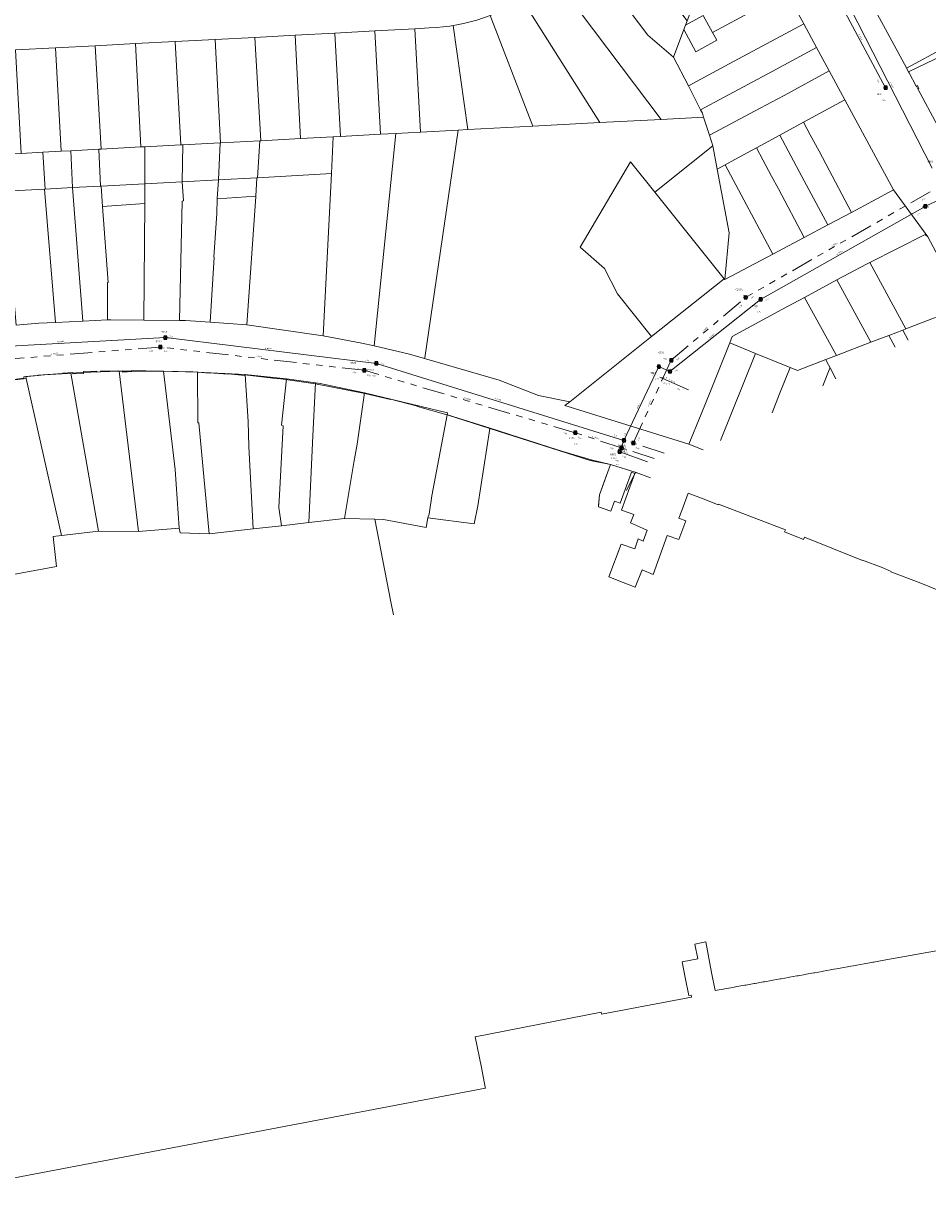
# Model space of a CAD drawing. Header units: metres. Extents: x 163628 to 167855, y 402678 to 405435.
# Tile 152 of 256: x 164944 to 165188, y 402874 to 403191. Entities that reach past the tile are written whole.
import ezdxf

# ---------------------------------------------------------------- set-up
doc = ezdxf.new("R2010")
doc.units = ezdxf.units.M
doc.linetypes.add('X-CA190022.004-UO-WHM_Riolering gemeente_NLCS_v0.2$0$RI-GWA', pattern=[18.45, 6, -1.8, 1.75, -1.8, 1.75, -1.8, 1.75, -1.8])
doc.layers.get('0').update_dxf_attribs({"lineweight": 25})
for name, color, linetype, lineweight in [('X-CA190022.004-UO-BGT_Ondergrond$0$GE_401_OTDErf_Vlak_GEM', 253, 'Continuous', 9), ('X-CA190022.004-UO-KAD_Percelen$0$B-WE-KG-GRENS_PERCEEL-GV', 150, 'Continuous', 9), ('X-CA190022.004-UO-WHM_Riolering gemeente_NLCS_v0.2$0$B-WE-RI-BOB-T18', 214, 'Continuous', 15), ('X-CA190022.004-UO-WHM_Riolering gemeente_NLCS_v0.2$0$B-WE-RI-DIAMETER-T18', 214, 'Continuous', 15), ('X-CA190022.004-UO-WHM_Riolering gemeente_NLCS_v0.2$0$B-WE-RI-GWA_TRANSPORTLEIDING-G', 214, 'X-CA190022.004-UO-WHM_Riolering gemeente_NLCS_v0.2$0$RI-GWA', 15), ('X-CA190022.004-UO-WHM_Riolering gemeente_NLCS_v0.2$0$B-WE-RI-HWA_TRANSPORTLEIDING-G', 214, 'X-CA190022.004-UO-WHM_Riolering gemeente_NLCS_v0.2$0$1-200 HEMELWATER', 15), ('X-CA190022.004-UO-WHM_Riolering gemeente_NLCS_v0.2$0$B-WE-RI-PUT-S', 214, 'Continuous', 15), ('X-CA190022.004-UO-WHM_Riolering gemeente_NLCS_v0.2$0$B-WE-RI-PUTDEKSELHOOGTE-T18', 214, 'Continuous', 15), ('X-CA190022.004-UO-WHM_Riolering gemeente_NLCS_v0.2$0$B-WE-RI-PUTNUMMER-T25', 214, 'Continuous', 15), ('X-CA190022.004-UO-WHM_Riolering gemeente_NLCS_v0.2$0$B-WE-RI-VWA_TRANSPORTLEIDING-G', 214, 'X-CA190022.004-UO-WHM_Riolering gemeente_NLCS_v0.2$0$1-200 VUILWATER', 15)]:
    doc.layers.add(name, color=color, linetype=linetype, lineweight=lineweight)
doc.styles.add('X-CA190022.004-UO-WHM_Riolering gemeente_NLCS_v0.2$0$NLCS-ISO', font='NLCS-ISO.ttf')
doc.styles.add('X-CA190022.004-UO-WHM_Riolering gemeente_NLCS_v0.2$0$NLCS-ISO-M200-T18', font='NLCS-ISO.ttf', dxfattribs={"height": 0.36})
doc.styles.add('X-CA190022.004-UO-WHM_Riolering gemeente_NLCS_v0.2$0$NLCS-ISO-M200-T25', font='NLCS-ISO.ttf', dxfattribs={"height": 0.5})
doc.linetypes.add('X-CA190022.004-UO-WHM_Riolering gemeente_NLCS_v0.2$0$1-200 HEMELWATER', pattern='A,1.5,-0.6,["HWA",X-CA190022.004-UO-WHM_Riolering gemeente_NLCS_v0.2$0$NLCS-ISO,S=0.24,R=0,X=-0.5,Y=-0.12],-0.3', length=2.4)
doc.linetypes.add('X-CA190022.004-UO-WHM_Riolering gemeente_NLCS_v0.2$0$1-200 VUILWATER', pattern='A,1.5,-0.6,["DWA",X-CA190022.004-UO-WHM_Riolering gemeente_NLCS_v0.2$0$NLCS-ISO,S=0.24,R=0,X=-0.5,Y=-0.12],-0.3', length=2.4)

# ---------------------------------------------------------------- blocks, each defined once
blk = doc.blocks.new('X-CA190022.004-UO-WHM_Riolering gemeente_NLCS_v0.2$0$B-SRI-PUT_BETON-SO')
blk.add_line((-1.4, -1.4), (1.4, 1.4))
at = {"lineweight": -3, "flags": 128}
blk.add_lwpolyline([(2, -2), (2, 2), (-2, 2), (-2, -2)], close=True, dxfattribs=at)
at = {"lineweight": -3}
blk.add_circle((0, 0), 2, dxfattribs=at)

msp = doc.modelspace()

# ---------------------------------------------------------------- linework, layer by layer
at = {"layer": 'X-CA190022.004-UO-BGT_Ondergrond$0$GE_401_OTDErf_Vlak_GEM', "flags": 128}
for points in [[(164935.301, 403094.005), (164943.997, 403095.151), (164943.951, 403095.519), (164947.801, 403095.872), (164947.811, 403095.976), (164954.387, 403096.461), (164954.386, 403096.526), (164957.194, 403096.698), (164957.218, 403096.339), (164960.048, 403096.48), (164960.054, 403096.951), (164963.68, 403097.052), (164963.702, 403096.835), (164964.674, 403096.893), (164964.677, 403097.067), (164969.149, 403097.172), (164969.137, 403097.076), (164970.599, 403097.135), (164970.664, 403096.782), (164973.127, 403096.991), (164973.129, 403097.236), (164980.724, 403097.121), (164991.09, 403096.803), (164994.067, 403096.544), (164994.059, 403096.619), (164999.141, 403096.259), (164999.175, 403096.325), (165003.645, 403095.916), (165003.649, 403096.12), (165012.782, 403095.05), (165012.816, 403095.125), (165022.76, 403093.628), (165036.063, 403091.091), (165036.077, 403091.026), (165043.042, 403089.419), (165043.031, 403089.526), (165050.316, 403087.667), (165050.302, 403087.552), (165057.996, 403085.382), (165058.019, 403085.472), (165058.507, 403085.319), (165058.486, 403085.253), (165069.948, 403081.716), (165088.177, 403075.868), (165091.139, 403074.918), (165097.222, 403073.163), (165102.501, 403071.89), (165100.791, 403067.19), (165099.509, 403063.667), (165099.241, 403060.436), (165102.617, 403059.224), (165103.605, 403061.93), (165105.131, 403061.373), (165106.491, 403065.11), (165108.201, 403069.81), (165109.071, 403069.45), (165107.341, 403064.77), (165106.599, 403062.763), (165105.431, 403059.536), (165108.778, 403058.336), (165107.857, 403056.075), (165111.124, 403054.644), (165111.68, 403054.4), (165112.385, 403054.091), (165111.344, 403051.176), (165109.971, 403051.734), (165109.036, 403049.041), (165105.396, 403050.369), (165102.002, 403041.5), (165105.9, 403039.979), (165109.113, 403038.726), (165111.022, 403043.423), (165114.065, 403042.148), (165117.833, 403052.683), (165120.976, 403051.57), (165122.863, 403056.623), (165120.959, 403057.337), (165121.731, 403059.43), (165123.461, 403064.12), (165127.781, 403062.516), (165131.573, 403060.957), (165131.688, 403061.113), (165149.735, 403054.178), (165149.545, 403053.669), (165154.648, 403051.617), (165154.893, 403052.217), (165170.558, 403045.958), (165170.588, 403046.028), (165175.899, 403043.985), (165178.298, 403042.956), (165178.264, 403042.816), (165185.889, 403039.935), (165203.474, 403032.828)], [(165201.091, 402942.3), (165175.884, 402937.783), (165173.65, 402937.382), (165173.355, 402937.33), (165172.045, 402937.095), (165171.326, 402936.966), (165171.031, 402936.913), (165169.041, 402936.556), (165168.745, 402936.503), (165166.808, 402936.156), (165166.513, 402936.103), (165164.517, 402935.746), (165164.222, 402935.693), (165162.249, 402935.339), (165161.953, 402935.286), (165159.965, 402934.93), (165159.669, 402934.877), (165157.688, 402934.522), (165157.393, 402934.469), (165155.398, 402934.111), (165155.102, 402934.058), (165153.157, 402933.71), (165152.861, 402933.657), (165150.896, 402933.305), (165150.6, 402933.252), (165148.611, 402932.895), (165148.316, 402932.842), (165146.326, 402932.486), (165146.03, 402932.433), (165144.066, 402932.081), (165143.77, 402932.028), (165141.601, 402931.639), (165141.305, 402931.586), (165139.102, 402931.191), (165138.807, 402931.138), (165136.666, 402930.755), (165135.542, 402930.553), (165130.781, 402929.7), (165129.821, 402934.61), (165128.215, 402942.823), (165125.309, 402942.26), (165126.089, 402938.236), (165121.899, 402937.425), (165122.711, 402933.23), (165123.661, 402928.32), (165124.263, 402928.437), (165124.371, 402927.89), (165100.031, 402923.31), (165099.931, 402923.81), (165065.961, 402917.21), (165067.592, 402908.883), (165068.633, 402903.564), (165068.691, 402903.27), (164914.838, 402874.023)]]:
    msp.add_lwpolyline(points, dxfattribs=at)
at = {"layer": 'X-CA190022.004-UO-KAD_Percelen$0$B-WE-KG-GRENS_PERCEEL-GV', "flags": 128}
for points in [[(165157.767, 403224.478), (165157.546, 403224.939), (165155.727, 403228.295), (165155.797, 403228.334), (165155.472, 403228.932), (165155.999, 403229.218), (165154.946, 403231.163), (165154.418, 403230.878), (165153.402, 403232.762), (165153.149, 403233.217), (165152.985, 403233.369), (165149.291, 403236.79), (165140.591, 403250.015), (165131.392, 403240.062), (165137.99, 403231.332), (165135.894, 403225.746), (165150.143, 403199.414), (165154.723, 403190.949), (165158.165, 403184.588), (165161.603, 403178.235), (165165.84, 403170.404), (165178.988, 403146.062), (165188.205, 403133.346)], [(165189.066, 403218.71), (165186.591, 403223.287), (165187.963, 403223.973), (165184.953, 403229.521), (165183.64, 403228.752), (165181.172, 403233.34), (165182.51, 403234.018), (165180.906, 403236.999), (165179.9, 403236.454), (165171.801, 403232.072), (165166.877, 403229.407), (165158.905, 403225.093), (165161.683, 403219.964), (165160.541, 403219.465), (165162.706, 403215.494), (165182.479, 403179.034), (165182.51, 403178.977), (165192.832, 403184.545)], [(165211.244, 403120.566), (165210.639, 403121.799), (165208.809, 403125.467), (165207.154, 403128.894), (165198.457, 403146.904), (165193.291, 403157.602), (165193.932, 403157.921), (165194.404, 403158.156), (165194.302, 403158.168), (165193.975, 403158.282), (165193.681, 403158.465), (165193.59, 403158.552), (165190.896, 403163.515), (165185.551, 403173.37), (165185.52, 403173.426), (165185.155, 403174.1), (165185.128, 403174.15), (165183.206, 403177.694), (165183.057, 403177.968), (165182.51, 403178.977), (165182.479, 403179.034), (165162.706, 403215.494), (165160.541, 403219.465), (165157.767, 403224.478)], [(164941.764, 403183.892), (164952.518, 403184.46), (164963.26, 403185.028), (164974.097, 403185.599), (164984.83, 403186.164), (164995.662, 403186.732), (165006.4, 403187.296), (165017.257, 403187.876), (165027.976, 403188.448), (165038.831, 403189.039), (165049.615, 403189.625), (165053.523, 403189.841), (165055.392, 403189.936), (165057.256, 403190.1), (165059.113, 403190.334), (165060.017, 403190.482), (165060.959, 403190.637), (165062.793, 403191.01), (165064.612, 403191.45)], [(165192.832, 403184.545), (165182.51, 403178.977), (165183.057, 403177.968), (165192.397, 403182.5)], [(165192.397, 403182.5), (165183.057, 403177.968), (165183.206, 403177.694), (165185.128, 403174.15), (165185.155, 403174.1), (165185.473, 403174.248), (165185.822, 403173.591), (165185.52, 403173.426), (165185.551, 403173.37), (165190.896, 403163.515)], [(165198.662, 403113.848), (165198.219, 403114.673), (165182.333, 403108.533), (165181.48, 403108.204), (165182.958, 403105.462)], [(165127.512, 403075.857), (165123.631, 403077.349), (165090.12, 403087.772), (165091.498, 403088.795), (165083.062, 403090.535), (165072.423, 403094.633), (165052.249, 403100.475), (165048.187, 403101.651), (165038.655, 403103.89), (165035.328, 403104.672), (165024.853, 403106.648), (165004.181, 403109.646), (164994.319, 403110.303), (164987.618, 403110.749), (164986.036, 403110.767), (164976.426, 403110.877), (164967.45, 403110.98), (164966.578, 403110.939), (164959.94, 403110.624), (164952.514, 403110.272), (164948.029, 403110.059), (164941.873, 403109.485)], [(165179.405, 403103.565), (165178.776, 403104.742), (165177.705, 403106.745), (165175.978, 403106.077), (165172.878, 403104.888), (165163.588, 403101.323), (165160.661, 403100.2), (165160.976, 403099.598), (165161.809, 403098.009), (165163.381, 403095.009)], [(165182.958, 403105.462), (165181.48, 403108.204), (165177.705, 403106.745), (165178.776, 403104.742), (165179.405, 403103.565)], [(165134.719, 403104.723), (165129.684, 403092.13), (165127.011, 403085.483), (165123.631, 403077.349), (165127.512, 403075.857)], [(165132.196, 403078.358), (165141.682, 403101.877), (165134.719, 403104.723)], [(165146.136, 403085.801), (165148.182, 403090.958), (165151.003, 403098.068), (165141.682, 403101.877), (165132.196, 403078.358)], [(165161.809, 403098.009), (165160.976, 403099.598), (165160.661, 403100.2), (165153.021, 403097.268), (165151.003, 403098.068), (165148.182, 403090.958), (165146.136, 403085.801)], [(164855.338, 403084.58), (164944.596, 403095.076), (164944.47, 403095.633), (164949.558, 403096.072), (164955.776, 403096.452), (164956.7, 403096.515), (164959.558, 403096.703), (164969.722, 403097.082), (164981.672, 403097.068), (164989.645, 403096.866), (164990.915, 403096.793), (165003.739, 403096.157), (165014.878, 403095.042), (165014.926, 403095.035), (165022.815, 403093.925), (165023.999, 403093.758), (165036.041, 403091.218), (165058.467, 403085.849), (165058.387, 403085.24), (165069.894, 403081.577), (165097.017, 403072.944), (165102.501, 403071.89), (165109.444, 403069.695), (165109.47, 403069.685), (165113.287, 403068.261)], [(165163.381, 403095.009), (165161.809, 403098.009), (165161.776, 403097.926), (165159.892, 403093.146)], [(165159.892, 403093.146), (165161.776, 403097.926), (165161.809, 403098.009)], [(165099.269, 403060.776), (165099.509, 403063.667), (165102.501, 403071.89), (165097.017, 403072.944), (165069.894, 403081.577), (165066.641, 403060.69), (165065.621, 403055.8), (165053.091, 403057.409), (165052.684, 403054.855), (165041.177, 403056.999), (165038.817, 403057.053), (165043.167, 403034.762), (165043.869, 403031.195)], [(165109.47, 403069.685), (165109.444, 403069.695), (165102.501, 403071.89), (165099.509, 403063.667), (165099.269, 403060.776)], [(165106.802, 403064.798), (165109.071, 403069.45), (165109.47, 403069.685)], [(165113.287, 403068.261), (165109.47, 403069.685), (165109.071, 403069.45), (165106.802, 403064.798)], [(165043.869, 403031.195), (165043.167, 403034.762), (165038.817, 403057.053), (165030.645, 403057.238), (165021.007, 403056.152), (165013.571, 403055.315), (165005.937, 403054.455), (164994.085, 403053.12), (164986.233, 403053.387), (164985.962, 403054.648), (164974.912, 403053.741), (164964.121, 403053.825), (164954.176, 403052.655), (164951.869, 403052.383), (164952.786, 403044.249), (164861.492, 403027.425)]]:
    msp.add_lwpolyline(points, dxfattribs=at)
for points in [[(165123.169, 403191.785), (165122.727, 403190.606), (165127.553, 403193.22), (165130.084, 403188.604), (165137.47, 403192.584), (165150.143, 403199.414), (165135.894, 403225.746), (165127.412, 403203.108)], [(165095.72, 403210.216), (165112.581, 403187.863), (165119.473, 403181.972), (165122.284, 403189.405), (165122.727, 403190.606), (165123.169, 403191.785), (165104.342, 403216.719)], [(165087.098, 403203.713), (165116.2, 403165.139), (165127.666, 403165.75), (165127.319, 403166.829), (165126.852, 403167.736), (165123.531, 403174.189), (165119.473, 403181.972), (165112.581, 403187.863), (165095.72, 403210.216)], [(165078.64, 403197.548), (165099.575, 403164.254), (165116.2, 403165.139), (165087.098, 403203.713), (165082.053, 403199.907), (165080.446, 403198.742), (165078.795, 403197.642)], [(165069.952, 403193.174), (165081.466, 403163.29), (165099.575, 403164.254), (165078.64, 403197.548), (165077.1, 403196.609), (165075.366, 403195.644), (165073.595, 403194.749), (165071.789, 403193.925)], [(165123.531, 403174.189), (165134.574, 403180.127), (165154.723, 403190.949), (165150.143, 403199.414), (165137.47, 403192.584), (165130.084, 403188.604), (165131.24, 403186.497), (165125.559, 403183.411), (165122.284, 403189.405), (165119.473, 403181.972)], [(165060.017, 403190.482), (165063.974, 403162.358), (165081.466, 403163.29), (165069.952, 403193.174), (165068.194, 403192.533), (165066.413, 403191.958), (165064.612, 403191.45), (165062.793, 403191.01), (165060.959, 403190.637)], [(165130.084, 403188.604), (165127.553, 403193.22), (165122.727, 403190.606), (165122.284, 403189.405), (165125.559, 403183.411), (165131.24, 403186.497)], [(165018.746, 403159.948), (165027.562, 403160.418), (165029.531, 403160.523), (165029.541, 403160.524), (165027.976, 403188.448), (165017.257, 403187.876), (165018.71, 403159.946)], [(165029.541, 403160.524), (165040.322, 403161.098), (165038.831, 403189.039), (165027.976, 403188.448)], [(165040.322, 403161.098), (165044.46, 403161.319), (165051.104, 403161.673), (165049.615, 403189.625), (165038.831, 403189.039)], [(165051.104, 403161.673), (165061.323, 403162.217), (165063.974, 403162.358), (165060.017, 403190.482), (165059.113, 403190.334), (165057.256, 403190.1), (165055.392, 403189.936), (165053.523, 403189.841), (165049.615, 403189.625)], [(165158.165, 403184.588), (165154.723, 403190.949), (165134.574, 403180.127), (165123.531, 403174.189), (165126.852, 403167.736), (165145.959, 403178)], [(164963.26, 403185.028), (164952.518, 403184.46), (164954.006, 403156.504), (164954.038, 403156.506), (164956.664, 403156.644), (164964.236, 403157.052), (164964.822, 403157.084)], [(164964.822, 403157.084), (164975.571, 403157.666), (164974.097, 403185.599), (164963.26, 403185.028)], [(164984.83, 403186.164), (164974.097, 403185.599), (164975.571, 403157.666), (164975.606, 403157.668), (164976.629, 403157.723), (164986.39, 403158.245)], [(164995.662, 403186.732), (164984.83, 403186.164), (164986.39, 403158.245), (164986.959, 403158.275), (164997.04, 403158.806), (164997.145, 403158.811)], [(165006.4, 403187.296), (164995.662, 403186.732), (164997.145, 403158.811), (164997.176, 403158.813), (165007.689, 403159.36), (165007.961, 403159.374)], [(165018.71, 403159.946), (165017.257, 403187.876), (165006.4, 403187.296), (165007.961, 403159.374)], [(164949.113, 403156.248), (164954.006, 403156.504), (164952.518, 403184.46), (164941.764, 403183.892), (164941.731, 403183.89), (164943.253, 403155.935)], [(165127.319, 403166.829), (165127.666, 403165.75), (165129.232, 403160.883), (165141.574, 403167.406), (165145.972, 403169.786), (165149.425, 403171.598), (165161.603, 403178.235), (165158.165, 403184.588), (165145.959, 403178), (165126.852, 403167.736)], [(165165.84, 403170.404), (165161.603, 403178.235), (165149.425, 403171.598), (165145.972, 403169.786), (165141.574, 403167.406), (165129.232, 403160.883), (165130.155, 403158.015), (165131.334, 403151.677), (165133.45, 403152.832), (165136.085, 403154.261), (165141.898, 403157.415), (165148.265, 403160.869), (165154.675, 403164.348)], [(165185.155, 403174.1), (165185.52, 403173.426), (165185.822, 403173.591), (165185.473, 403174.248)], [(165154.675, 403164.348), (165156.482, 403160.998), (165158.836, 403156.564), (165160.658, 403153.136), (165167.607, 403140.008), (165178.988, 403146.062), (165165.84, 403170.404)], [(165113.605, 403106.468), (165104.426, 403117.969), (165100.827, 403124.864), (165094.327, 403130.598), (165107.92, 403153.662), (165114.456, 403145.479), (165130.155, 403158.015), (165129.232, 403160.883), (165127.666, 403165.75), (165116.2, 403165.139), (165099.575, 403164.254), (165081.466, 403163.29), (165063.974, 403162.358), (165061.323, 403162.217), (165052.275, 403100.653), (165052.249, 403100.475), (165072.423, 403094.633), (165083.062, 403090.535), (165091.498, 403088.795)], [(165161.22, 403136.611), (165167.607, 403140.008), (165160.658, 403153.136), (165158.836, 403156.564), (165156.482, 403160.998), (165154.675, 403164.348), (165148.265, 403160.869), (165154.228, 403149.719)], [(165007.689, 403159.36), (165007.089, 403149.33), (165027.061, 403150.47), (165027.562, 403160.418), (165018.746, 403159.948), (165018.71, 403159.946), (165007.961, 403159.374)], [(165027.061, 403150.47), (165024.853, 403106.648), (165035.328, 403104.672), (165038.655, 403103.89), (165038.663, 403103.973), (165044.46, 403161.319), (165040.322, 403161.098), (165029.541, 403160.524), (165029.531, 403160.523), (165027.562, 403160.418)], [(165038.663, 403103.973), (165038.655, 403103.89), (165048.187, 403101.651), (165052.249, 403100.475), (165052.275, 403100.653), (165061.323, 403162.217), (165051.104, 403161.673), (165044.46, 403161.319)], [(165154.832, 403133.213), (165161.22, 403136.611), (165154.228, 403149.719), (165148.265, 403160.869), (165141.898, 403157.415), (165143.679, 403154.199), (165146.036, 403149.778), (165147.86, 403146.34)], [(164949.756, 403146.289), (164957.11, 403146.677), (164956.664, 403156.644), (164954.038, 403156.506), (164954.006, 403156.504), (164949.113, 403156.248)], [(164957.11, 403146.677), (164964.711, 403147.077), (164964.236, 403157.052), (164956.664, 403156.644)], [(164964.711, 403147.077), (164964.863, 403147.086), (164976.689, 403147.71), (164976.629, 403157.723), (164975.606, 403157.668), (164975.571, 403157.666), (164964.822, 403157.084), (164964.236, 403157.052)], [(164986.783, 403148.242), (164986.959, 403158.275), (164986.39, 403158.245), (164976.629, 403157.723), (164976.689, 403147.71)], [(164986.783, 403148.242), (164996.521, 403148.757), (164997.04, 403158.806), (164986.959, 403158.275)], [(164997.145, 403158.811), (164997.04, 403158.806), (164996.521, 403148.757), (165006.962, 403149.323), (165007.089, 403149.33), (165007.689, 403159.36), (164997.176, 403158.813)], [(165130.155, 403158.015), (165114.456, 403145.479), (165133.175, 403122.048), (165133.344, 403121.837), (165134.541, 403134.443), (165131.334, 403151.677)], [(165141.898, 403157.415), (165136.085, 403154.261), (165133.45, 403152.832), (165146.345, 403128.699), (165154.832, 403133.213), (165147.86, 403146.34), (165146.036, 403149.778), (165143.679, 403154.199)], [(164943.253, 403155.935), (164932.594, 403155.366), (164932.559, 403155.364), (164929.644, 403155.209), (164930.272, 403145.261), (164949.579, 403146.28), (164949.756, 403146.289), (164949.113, 403156.248)], [(165114.456, 403145.479), (165107.92, 403153.662), (165094.327, 403130.598), (165100.827, 403124.864), (165104.426, 403117.969), (165113.605, 403106.468), (165133.175, 403122.048)], [(165006.619, 403144.408), (165006.613, 403144.329), (165004.181, 403109.646), (165024.853, 403106.648), (165027.061, 403150.47), (165007.089, 403149.33), (165006.962, 403149.323)], [(165131.334, 403151.677), (165134.541, 403134.443), (165133.344, 403121.837), (165146.345, 403128.699), (165133.45, 403152.832)], [(164957.11, 403146.677), (164959.94, 403110.624), (164966.578, 403110.939), (164966.55, 403121.034), (164966.73, 403121.033), (164965.255, 403141.621), (164964.863, 403147.086), (164964.711, 403147.077)], [(164965.255, 403141.621), (164976.656, 403142.369), (164976.689, 403147.71), (164964.863, 403147.086)], [(164986.783, 403148.242), (164976.689, 403147.71), (164976.656, 403142.369), (164976.426, 403110.877), (164986.036, 403110.767), (164986.78, 403143.057), (164987.114, 403143.08)], [(164996.244, 403143.702), (164996.521, 403148.757), (164986.783, 403148.242), (164987.114, 403143.08), (164986.78, 403143.057), (164986.036, 403110.767), (164987.618, 403110.749), (164994.319, 403110.303), (164995.391, 403127.883), (164995.331, 403127.886), (164996.097, 403139.688)], [(165006.619, 403144.408), (165006.962, 403149.323), (164996.521, 403148.757), (164996.244, 403143.702)], [(164930.282, 403145.136), (164930.695, 403139.891), (164939.43, 403140.195), (164940.44, 403126.468), (164941.873, 403109.485), (164948.029, 403110.059), (164952.514, 403110.272), (164949.579, 403146.28), (164930.272, 403145.261)], [(164959.94, 403110.624), (164957.11, 403146.677), (164949.756, 403146.289), (164949.579, 403146.28), (164952.514, 403110.272)], [(164996.244, 403143.702), (164996.097, 403139.688), (164995.331, 403127.886), (164995.391, 403127.883), (164994.319, 403110.303), (165004.181, 403109.646), (165006.613, 403144.329), (165006.619, 403144.408)], [(165161.22, 403136.611), (165154.832, 403133.213), (165146.345, 403128.699), (165133.344, 403121.837), (165133.175, 403122.048), (165113.605, 403106.468), (165091.498, 403088.795), (165090.12, 403087.772), (165123.631, 403077.349), (165127.011, 403085.483), (165129.684, 403092.13), (165134.719, 403104.723), (165135.371, 403106.47), (165148.798, 403113.707), (165154.927, 403117.027), (165163.66, 403121.74), (165171.63, 403126.029), (165172.553, 403126.493), (165187.525, 403134), (165188.205, 403133.346), (165178.988, 403146.062), (165167.607, 403140.008)], [(164965.255, 403141.621), (164966.73, 403121.033), (164966.55, 403121.034), (164966.578, 403110.939), (164967.45, 403110.98), (164976.426, 403110.877), (164976.656, 403142.369)], [(165188.205, 403133.346), (165187.525, 403134), (165172.553, 403126.493), (165182.333, 403108.533), (165198.219, 403114.673)], [(165172.553, 403126.493), (165171.63, 403126.029), (165163.66, 403121.74), (165172.878, 403104.888), (165175.978, 403106.077), (165177.705, 403106.745), (165181.48, 403108.204), (165182.333, 403108.533)], [(165172.878, 403104.888), (165163.66, 403121.74), (165154.927, 403117.027), (165163.588, 403101.323)], [(165154.927, 403117.027), (165148.798, 403113.707), (165135.371, 403106.47), (165134.719, 403104.723), (165141.682, 403101.877), (165151.003, 403098.068), (165153.021, 403097.268), (165160.661, 403100.2), (165163.588, 403101.323)], [(164964.121, 403053.825), (164956.7, 403096.515), (164955.776, 403096.452), (164949.558, 403096.072), (164944.47, 403095.633), (164944.596, 403095.076), (164954.176, 403052.655)], [(164974.912, 403053.741), (164969.722, 403097.082), (164959.558, 403096.703), (164956.7, 403096.515), (164964.121, 403053.825)], [(164985.962, 403054.648), (164984.885, 403070.533), (164981.672, 403097.068), (164969.722, 403097.082), (164974.912, 403053.741)], [(164994.085, 403053.12), (164991.225, 403083.096), (164990.951, 403083.094), (164990.915, 403096.793), (164989.645, 403096.866), (164981.672, 403097.068), (164984.885, 403070.533), (164985.962, 403054.648), (164986.233, 403053.387)], [(165005.937, 403054.455), (165004.779, 403076.769), (165004.54, 403083.523), (165003.739, 403096.157), (164990.915, 403096.793), (164990.951, 403083.094), (164991.225, 403083.096), (164994.085, 403053.12)], [(165005.937, 403054.455), (165013.571, 403055.315), (165012.899, 403060.2), (165014.033, 403082.318), (165013.57, 403082.472), (165014.926, 403095.035), (165014.878, 403095.042), (165003.739, 403096.157), (165004.54, 403083.523), (165004.779, 403076.769)], [(164954.176, 403052.655), (164944.596, 403095.076), (164855.338, 403084.58), (164850.455, 403084.135), (164861.492, 403027.425), (164952.786, 403044.249), (164951.869, 403052.383)], [(165021.007, 403056.152), (165022.082, 403079.635), (165022.815, 403093.925), (165014.926, 403095.035), (165013.57, 403082.472), (165014.033, 403082.318), (165012.899, 403060.2), (165013.571, 403055.315)], [(165021.007, 403056.152), (165030.645, 403057.238), (165033.131, 403072.41), (165034.041, 403077.32), (165036.041, 403091.218), (165023.999, 403093.758), (165022.815, 403093.925), (165022.082, 403079.635)], [(165038.817, 403057.053), (165041.177, 403056.999), (165052.684, 403054.855), (165053.091, 403057.409), (165053.461, 403058.41), (165054.221, 403063.35), (165058.387, 403085.24), (165058.467, 403085.849), (165036.041, 403091.218), (165034.041, 403077.32), (165033.131, 403072.41), (165030.645, 403057.238)], [(165069.894, 403081.577), (165058.387, 403085.24), (165054.221, 403063.35), (165053.461, 403058.41), (165053.091, 403057.409), (165065.621, 403055.8), (165066.641, 403060.69)]]:
    msp.add_lwpolyline(points, close=True, dxfattribs=at)
at = {"layer": 'X-CA190022.004-UO-WHM_Riolering gemeente_NLCS_v0.2$0$B-WE-RI-GWA_TRANSPORTLEIDING-G'}
for p, q in [((165188.88, 403145.568), (165139.008, 403116.992)), ((165118.896, 403100.032), (165139.008, 403116.992)), ((164980.832, 403103.584), (164925.488, 403099.2)), ((165035.936, 403097.312), (164980.832, 403103.584)), ((165108.624, 403077.632), (165118.896, 403100.032)), ((165092.96, 403080.448), (165035.936, 403097.312)), ((165105.488, 403076.32), (165092.96, 403080.448)), ((165116.948, 403074.902), (165108.624, 403077.632)), ((165114.248, 403073.492), (165105.488, 403076.32))]:
    msp.add_line(p, q, dxfattribs=at)
at = {"layer": 'X-CA190022.004-UO-WHM_Riolering gemeente_NLCS_v0.2$0$B-WE-RI-HWA_TRANSPORTLEIDING-G'}
for p, q in [((165189.44, 403151.936), (165167.328, 403195.104)), ((165187.536, 403141.6), (165235.84, 403165.248)), ((165187.536, 403141.6), (165143.056, 403116.48)), ((165143.056, 403116.48), (165118.544, 403096.992)), ((164927.184, 403103.136), (164982.208, 403106.176)), ((164982.208, 403106.176), (165039.216, 403099.168)), ((165039.216, 403099.168), (165106.112, 403078.368)), ((165115.552, 403098.304), (165106.112, 403078.368)), ((165118.544, 403096.992), (165115.552, 403098.304)), ((165123.536, 403092), (165115.822, 403095.428)), ((165104.976, 403075.296), (165106.112, 403078.368)), ((165104.976, 403075.296), (165112.526, 403072.592))]:
    msp.add_line(p, q, dxfattribs=at)
at = {"layer": 'X-CA190022.004-UO-WHM_Riolering gemeente_NLCS_v0.2$0$B-WE-RI-VWA_TRANSPORTLEIDING-G'}
msp.add_line((165176.816, 403173.664), (165163.216, 403199.168), dxfattribs=at)

# ---------------------------------------------------------------- block references
at = {"layer": 'X-CA190022.004-UO-WHM_Riolering gemeente_NLCS_v0.2$0$B-WE-RI-PUT-S', "xscale": 0.2, "yscale": 0.2, "zscale": 0.2}
for p in [(165176.816, 403173.664), (165187.536, 403141.6), (165139.008, 403116.992), (165143.056, 403116.48), (164982.208, 403106.176), (164980.832, 403103.584), (165039.216, 403099.168), (165118.896, 403100.032), (165035.936, 403097.312), (165115.552, 403098.304), (165118.544, 403096.992), (165092.96, 403080.448), (165106.112, 403078.368), (165108.624, 403077.632), (165104.976, 403075.296), (165105.488, 403076.32)]:
    msp.add_blockref('X-CA190022.004-UO-WHM_Riolering gemeente_NLCS_v0.2$0$B-SRI-PUT_BETON-SO', p, dxfattribs=at)

# ---------------------------------------------------------------- texts
at = {"layer": 'X-CA190022.004-UO-WHM_Riolering gemeente_NLCS_v0.2$0$B-WE-RI-BOB-T18', "style": 'X-CA190022.004-UO-WHM_Riolering gemeente_NLCS_v0.2$0$NLCS-ISO-M200-T18'}
for s, rotation, p in [('7.94', 298.0519, (165174.434, 403175.816)), ('6.94', 29.7913, (165186.788, 403143.135)), ('7.18', 29.4483, (165185.426, 403139.174)), ('6.91', 29.7913, (165140.501, 403116.593)), ('7.21', 29.4483, (165144.559, 403116.064)), ('6.91', 40.1556, (165137.401, 403114.211)), ('7.21', 38.476, (165141.369, 403113.754)), ('7.21', 352.9908, (164983.328, 403106.334)), ('6.50', 4.5241, (164977.914, 403102.278)), ('7.21', 3.1622, (164979.244, 403104.905)), ('6.50', 353.5178, (164981.809, 403102.363)), ('7.20', 352.9908, (165036.253, 403099.861)), ('7.20', 342.7307, (165040.35, 403099.121)), ('7.02', 40.1556, (165120.44, 403099.899)), ('6.56', 353.5178, (165032.809, 403096.601)), ('6.56', 343.5137, (165036.673, 403095.954)), ('7.20', 64.6819, (165113.976, 403095.723)), ('7.02', 65.3531, (165118.631, 403096.826)), ('7.20', 38.476, (165120.085, 403096.814)), ('7.20', 336.0222, (165116.381, 403093.976)), ('7.20', 336.0222, (165120.33, 403092.223)), ('6.62', 343.5137, (165089.762, 403080.277)), ('7.24', 64.6819, (165106.308, 403079.483)), ('6.62', 341.8004, (165093.662, 403079.052)), ('7.18', 342.7307, (165103.327, 403079.584)), ('7.05', 65.3531, (165110.078, 403078.181)), ('6.62', 341.8004, (165102.279, 403076.225)), ('7.78', 340.2958, (165105.645, 403073.884)), ('7.24', 69.7854, (165106.099, 403075.145)), ('7.78', 69.7854, (165106.392, 403075.942)), ('6.62', 342.1017, (165106.199, 403074.936)), ('7.05', 341.8274, (165109.323, 403076.252))]:
    msp.add_text(s, height=0.36, rotation=rotation, dxfattribs=at).set_placement(p)
at = {"layer": 'X-CA190022.004-UO-WHM_Riolering gemeente_NLCS_v0.2$0$B-WE-RI-DIAMETER-T18', "style": 'X-CA190022.004-UO-WHM_Riolering gemeente_NLCS_v0.2$0$NLCS-ISO-M200-T18'}
for s, rotation, p in [('ø B300', 298.0519, (165169.497, 403188.043)), ('ø B600', 297.1369, (165177.898, 403175.154)), ('ø B500', 29.7913, (165162.324, 403130.72)), ('ø B600', 29.4483, (165163.677, 403128.483)), ('ø B500', 40.1556, (165127.467, 403107.661)), ('ø B600', 38.476, (165129.292, 403105.931)), ('ø B600', 3.1622, (164952.996, 403104.857)), ('ø B600', 352.9908, (165009.076, 403103.185)), ('ø B1250', 4.5241, (164951.226, 403101.554)), ('ø B1250', 353.5178, (165006.513, 403100.981)), ('ø B600', 336.0222, (165118.266, 403094.671)), ('ø B1250', 343.5137, (165062.694, 403089.73)), ('ø B600', 342.7307, (165071.15, 403089.566)), ('ø B600', 64.6819, (165109.835, 403086.952)), ('ø B400', 65.3531, (165112.782, 403087.433)), ('ø B1250', 341.8004, (165097.495, 403079.268)), ('ø B300', 69.7854, (165104.683, 403075.352))]:
    msp.add_text(s, height=0.36, rotation=rotation, dxfattribs=at).set_placement(p)
at = {"layer": 'X-CA190022.004-UO-WHM_Riolering gemeente_NLCS_v0.2$0$B-WE-RI-PUTDEKSELHOOGTE-T18', "style": 'X-CA190022.004-UO-WHM_Riolering gemeente_NLCS_v0.2$0$NLCS-ISO-M200-T18'}
for s, p in [('9.64', (165175.797, 403170.09)), ('9.31', (165138.324, 403117.28)), ('9.74', (165142.047, 403112.91)), ('9.07', (164982.372, 403105.856)), ('9.30', (164981.012, 403103.266)), ('9.35', (165116.846, 403100.309)), ('9.40', (165033.57, 403097.452)), ('9.12', (165038.197, 403095.59)), ('9.37', (165114.537, 403094.75)), ('9.41', (165117.527, 403093.42)), ('9.50', (165092.6, 403077.108)), ('9.52', (165106.035, 403075.228)), ('9.55', (165109.26, 403076.04)), ('9.60', (165103.784, 403072.75)), ('9.41', (165103.967, 403071.72))]:
    msp.add_text(s, height=0.36, dxfattribs=at).set_placement(p)
at = {"layer": 'X-CA190022.004-UO-WHM_Riolering gemeente_NLCS_v0.2$0$B-WE-RI-PUTNUMMER-T25', "style": 'X-CA190022.004-UO-WHM_Riolering gemeente_NLCS_v0.2$0$NLCS-ISO-M200-T25'}
for s, p in [('D001', (165174.437, 403171.69)), ('H001', (165188.005, 403153.472)), ('H023', (165186.78, 403141.243)), ('0218A', (165136.284, 403118.879)), ('H040', (165140.687, 403114.51)), ('H049', (164981.012, 403107.456)), ('0727', (164979.652, 403104.866)), ('0218', (165115.486, 403101.909)), ('0726', (165032.21, 403099.052)), ('H048', (165036.837, 403097.19)), ('H042', (165113.177, 403096.35)), ('H041', (165116.167, 403095.02)), ('0725', (165091.24, 403078.708)), ('H043', (165104.675, 403076.828)), ('0178', (165107.9, 403077.64)), ('k002', (165102.424, 403074.35)), ('H044', (165102.607, 403073.32))]:
    msp.add_text(s, height=0.5, dxfattribs=at).set_placement(p)

doc.saveas('drawing.dxf')
